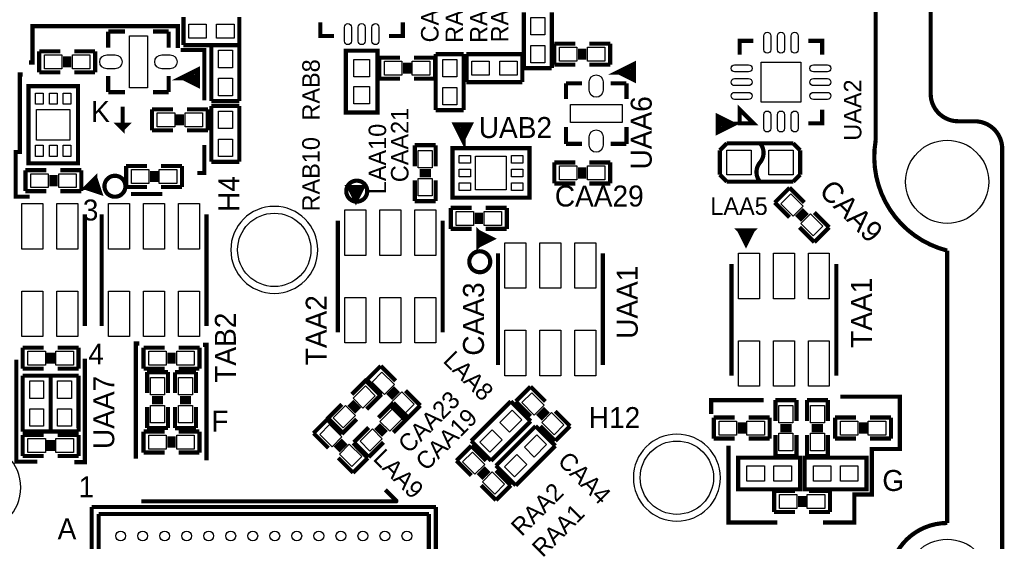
# Model space of a CAD drawing. Extents: x -70 to 514, y -134 to 276.
# Tile 7 of 17: x 33 to 69, y 45 to 64. Entities that reach past the tile are written whole.
import ezdxf
from ezdxf.enums import TextEntityAlignment as Align

# ---------------------------------------------------------------- set-up
doc = ezdxf.new("R2010")
doc.units = 0
for name, color, linetype in [('BOARD_GEOMETRY_OUTLINE', 3, 'CONTINUOUS'), ('BOARD_GEOMETRY_SILKSCREEN_TOP', 1, 'CONTINUOUS'), ('PACKAGE_GEOMETRY_SILKSCREEN_TOP', 4, 'CONTINUOUS'), ('PIN_TOP', 5, 'CONTINUOUS'), ('REF_DES_SILKSCREEN_TOP', 6, 'CONTINUOUS')]:
    doc.layers.add(name, color=color, linetype=linetype)

msp = doc.modelspace()

# ---------------------------------------------------------------- linework, layer by layer
at = {"layer": 'BOARD_GEOMETRY_OUTLINE'}
for points in [[(65.299844, 71.098664), (65.39992, 71.098664, -0.414214), (66.399918, 70.098666), (66.399918, 61.298836)], [(66.399918, 61.298836, 0.414242), (67.399916, 60.298838)], [(67.399916, 60.298838), (67.999864, 60.298838, -0.414214), (68.999862, 59.29884), (68.999862, 6.098794)]]:
    msp.add_lwpolyline(points, format="xyb", dxfattribs=at)
at = {"layer": 'BOARD_GEOMETRY_SILKSCREEN_TOP', "const_width": 0.1524}
for points in [[(39.0398, 62.9666), (39.0398, 63.754), (33.7566, 63.754), (33.7566, 62.4332), (33.6296, 62.4332)], [(40.005, 61.0616), (40.005, 62.8904), (39.2176, 62.8904), (39.2176, 62.9666)], [(33.401, 62.0014), (33.2994, 62.0014), (33.2994, 59.182), (33.147, 59.182), (33.147, 57.5564), (33.655, 57.5564)], [(37.0332, 60.833), (37.0332, 60.0202), (36.8808, 60.1726), (37.1856, 60.1726), (37.0332, 60.0202)], [(39.751, 58.42), (40.005, 58.42), (40.005, 59.436)], [(37.338, 57.658), (38.481, 57.658)], [(37.6428, 52.2224), (37.5158, 52.2224), (37.5158, 48.0314)], [(40.0812, 47.9806), (40.0812, 52.1716), (39.9542, 52.1716)], [(33.1724, 51.6382), (33.1724, 47.9298), (33.9344, 47.9298)], [(35.275266, 47.909734), (35.656266, 47.909734), (35.656266, 51.668934)], [(60.325, 50.165), (58.42, 50.165), (58.42, 49.657)], [(62.484, 45.72), (63.627, 45.72), (63.627, 46.736), (64.262, 46.736), (64.262, 48.387), (65.278, 48.387), (65.278, 50.292), (63.119, 50.292)], [(59.055, 48.514), (59.055, 45.72), (60.833, 45.72)]]:
    msp.add_lwpolyline(points, dxfattribs=at)
at = {"layer": 'PACKAGE_GEOMETRY_SILKSCREEN_TOP', "const_width": 0.1524}
for points in [[(64.400176, 59.598814), (64.400176, 71.698866, 0.325452), (65.370964, 71.098918)], [(65.370964, 71.098918), (65.400174, 71.098918, -0.414214), (66.400172, 70.09892), (66.400172, 61.298836, 0.414214), (67.40017, 60.298838)], [(67.40017, 60.298838), (68.000118, 60.298838, -0.414214), (69.000116, 59.29884), (69.000116, 25.598882)], [(60.198, 58.801254), (60.198, 58.801, 0.366409), (60.198, 59.499754)], [(67.00012, 45.698918), (67.00012, 55.598822, -0.390869), (64.400176, 59.598814)], [(60.198, 58.102246, -0.366535), (60.198, 58.801254)], [(37.1348, 57.9374, 1), (36.3728, 57.9374, 1), (37.1348, 57.9374)], [(45.9232, 57.7596, 1), (45.1612, 57.7596, 1), (45.9232, 57.7596)], [(50.3936, 55.1942, 1), (49.6316, 55.1942, 1), (50.3936, 55.1942)], [(67.00012, 32.598868), (67.00012, 41.498774, -1.000847), (67.00012, 45.698918)]]:
    msp.add_lwpolyline(points, format="xyb", dxfattribs=at)
at = {"layer": 'PACKAGE_GEOMETRY_SILKSCREEN_TOP'}
for points, const_width in [([(39.243, 64.0842), (39.243, 63.0682)], 0.1524), ([(41.275, 63.0682), (41.275, 64.0842)], 0.1524), ([(51.6128, 64.262), (51.6128, 62.23)], 0.1524), ([(52.6288, 62.23), (52.6288, 64.262)], 0.1524), ([(44.219876, 63.897002), (44.219876, 63.396876), (44.720002, 63.396876)], 0.1524), ([(46.719998, 63.396876), (47.220124, 63.396876), (47.220124, 63.897002)], 0.1524), ([(36.507928, 63.558674), (37.114734, 63.558674)], 0.1524), ([(36.507928, 63.558674), (36.507928, 62.978284)], 0.1524), ([(38.708076, 63.558674), (38.142926, 63.558674)], 0.1524), ([(38.708076, 63.558674), (38.708076, 62.978284)], 0.1524), ([(39.243, 63.0682), (41.275, 63.0682)], 0.1524), ([(41.275, 63.0682), (40.259, 63.0682)], 0.1524), ([(40.259, 63.0682), (40.259, 61.0362)], 0.1524), ([(41.275, 61.0362), (41.275, 63.0682)], 0.1524), ([(52.721002, 63.119), (53.483002, 63.119)], 0.1524), ([(52.721002, 62.357), (52.721002, 63.119)], 0.1524), ([(53.660802, 62.5348), (53.660802, 62.9412)], 0.1524), ([(53.813202, 62.5348), (53.813202, 62.9412)], 0.1524), ([(53.991002, 63.119), (54.753002, 63.119)], 0.1524), ([(54.753002, 63.119), (54.753002, 62.357)], 0.1524), ([(59.960002, 63.222124), (59.459876, 63.222124), (59.459876, 62.721998)], 0.1524), ([(62.460124, 62.721998), (62.460124, 63.222124), (61.959998, 63.222124)], 0.1524), ([(34.002726, 62.8396), (34.764726, 62.8396)], 0.1524), ([(34.002726, 62.0776), (34.002726, 62.8396)], 0.1524), ([(34.942526, 62.6618), (34.942526, 62.2554)], 0.1524), ([(35.094926, 62.6618), (35.094926, 62.2554)], 0.1524), ([(35.272726, 62.8396), (36.034726, 62.8396)], 0.1524), ([(36.034726, 62.8396), (36.034726, 62.0776)], 0.1524), ([(45.144944, 60.615068), (45.144944, 62.865), (46.295056, 62.865), (46.295056, 60.615068), (45.144944, 60.615068)], 0.1524), ([(46.355, 62.611), (47.117, 62.611)], 0.1524), ([(46.355, 61.849), (46.355, 62.611)], 0.1524), ([(47.625, 62.611), (48.387, 62.611)], 0.1524), ([(48.387, 62.611), (48.387, 61.849)], 0.1524), ([(48.4124, 62.738), (48.4124, 60.706)], 0.1524), ([(49.4284, 62.738), (48.4124, 62.738)], 0.1524), ([(49.4284, 60.706), (49.4284, 62.738)], 0.1524), ([(51.562, 62.738), (49.53, 62.738)], 0.1524), ([(49.53, 62.738), (49.53, 61.722)], 0.1524), ([(51.562, 61.722), (51.562, 62.738)], 0.1524), ([(39.242746, 61.889894), (39.742618, 61.639958), (39.742618, 62.139576), (39.242746, 61.889894), (39.64305, 61.889894)], 0.199898), ([(47.2948, 62.0268), (47.2948, 62.4332)], 0.1524), ([(47.4472, 62.0268), (47.4472, 62.4332)], 0.1524), ([(51.6128, 62.23), (52.6288, 62.23)], 0.1524), ([(53.483002, 62.357), (52.721002, 62.357)], 0.1524), ([(54.753002, 62.357), (53.991002, 62.357)], 0.1524), ([(55.09006, 62.086998), (55.589932, 61.837062), (55.589932, 62.336934), (55.09006, 62.086998), (55.49011, 62.086998)], 0.199898), ([(34.764726, 62.0776), (34.002726, 62.0776)], 0.1524), ([(36.034726, 62.0776), (35.272726, 62.0776)], 0.1524), ([(36.507928, 61.358526), (36.507928, 61.938916)], 0.1524), ([(38.708076, 61.358526), (38.708076, 61.938916)], 0.1524), ([(47.117, 61.849), (46.355, 61.849)], 0.1524), ([(48.387, 61.849), (47.625, 61.849)], 0.1524), ([(35.410648, 58.772552), (35.410648, 61.572648), (33.610804, 61.572648), (33.610804, 58.772552), (35.410648, 58.772552)], 0.1524), ([(49.53, 61.722), (51.562, 61.722)], 0.1524), ([(53.144928, 61.679074), (53.144928, 61.113924)], 0.1524), ([(53.144928, 61.679074), (53.725318, 61.679074)], 0.1524), ([(55.345076, 61.679074), (54.764686, 61.679074)], 0.1524), ([(55.345076, 61.679074), (55.345076, 61.113924)], 0.1524), ([(36.507928, 61.358526), (37.114734, 61.358526)], 0.1524), ([(38.708076, 61.358526), (38.142926, 61.358526)], 0.1524), ([(40.259, 61.0362), (41.275, 61.0362)], 0.1524), ([(41.275, 60.8584), (40.259, 60.8584)], 0.1524), ([(40.259, 60.8584), (40.259, 58.8264)], 0.1524), ([(41.275, 58.8264), (41.275, 60.8584)], 0.1524), ([(59.459876, 60.221876), (59.459876, 60.722002), (59.960002, 60.221876), (59.459876, 60.221876)], 0.1524), ([(38.1, 59.9694), (38.1, 60.7314)], 0.1524), ([(38.1, 60.7314), (38.862, 60.7314)], 0.1524), ([(39.0398, 60.5536), (39.0398, 60.1472)], 0.1524), ([(39.1922, 60.5536), (39.1922, 60.1472)], 0.1524), ([(39.37, 60.7314), (40.132, 60.7314)], 0.1524), ([(40.132, 60.7314), (40.132, 59.9694)], 0.1524), ([(48.4124, 60.706), (49.4284, 60.706)], 0.1524), ([(59.19089, 60.190126), (58.691018, 60.440062), (58.691018, 59.939936), (59.19089, 60.190126), (58.791094, 60.190126)], 0.199898), ([(61.959998, 60.221876), (62.460124, 60.221876), (62.460124, 60.722002)], 0.1524), ([(49.395126, 59.66206), (49.645062, 60.161932), (49.144936, 60.161932), (49.395126, 59.66206), (49.395126, 60.06211)], 0.199898), ([(53.144928, 59.478926), (53.144928, 60.085732)], 0.1524), ([(55.345076, 59.478926), (55.345076, 60.085732)], 0.1524), ([(38.862, 59.9694), (38.1, 59.9694)], 0.1524), ([(40.132, 59.9694), (39.37, 59.9694)], 0.1524), ([(47.6504, 58.666126), (47.6504, 59.428126)], 0.1524), ([(47.6504, 59.428126), (48.4124, 59.428126)], 0.1524), ([(48.4124, 59.428126), (48.4124, 58.666126)], 0.1524), ([(53.144928, 59.478926), (53.725318, 59.478926)], 0.1524), ([(55.345076, 59.478926), (54.764686, 59.478926)], 0.1524), ([(58.9915, 59.4995), (58.737754, 59.2455)], 0.1524), ([(61.4045, 59.4995), (58.9915, 59.4995)], 0.1524), ([(61.658246, 59.2455), (61.4045, 59.4995)], 0.1524), ([(49.018952, 57.520078), (51.819048, 57.520078), (51.819048, 59.319922), (49.018952, 59.319922), (49.018952, 57.520078)], 0.1524), ([(58.737754, 59.2455), (58.737754, 58.3565)], 0.1524), ([(61.658246, 58.3565), (61.658246, 59.2455)], 0.1524), ([(37.1602, 57.912), (37.1602, 58.674)], 0.1524), ([(37.1602, 58.674), (37.9222, 58.674)], 0.1524), ([(38.4302, 58.674), (39.1922, 58.674)], 0.1524), ([(39.1922, 58.674), (39.1922, 57.912)], 0.1524), ([(40.259, 58.8264), (41.275, 58.8264)], 0.1524), ([(52.721002, 58.801), (53.483002, 58.801)], 0.1524), ([(52.721002, 58.039), (52.721002, 58.801)], 0.1524), ([(53.660802, 58.6232), (53.660802, 58.2168)], 0.1524), ([(53.813202, 58.6232), (53.813202, 58.2168)], 0.1524), ([(53.991002, 58.801), (54.753002, 58.801)], 0.1524), ([(54.753002, 58.801), (54.753002, 58.039)], 0.1524), ([(33.5026, 57.7596), (33.5026, 58.5216)], 0.1524), ([(33.5026, 58.5216), (34.2646, 58.5216)], 0.1524), ([(34.4424, 57.9374), (34.4424, 58.3438)], 0.1524), ([(34.5948, 57.9374), (34.5948, 58.3438)], 0.1524), ([(34.7726, 58.5216), (35.5346, 58.5216)], 0.1524), ([(35.5346, 58.5216), (35.5346, 57.7596)], 0.1524), ([(35.686238, 57.88152), (36.04006, 58.235088), (36.21659, 57.70499), (35.686238, 57.88152), (35.863276, 58.058558), (36.04006, 57.881774), (36.04006, 58.235088), (35.686238, 57.88152), (36.04006, 57.881774), (36.21659, 57.70499)], 0.1524), ([(38.1, 58.0898), (38.1, 58.4962)], 0.1524), ([(38.2524, 58.0898), (38.2524, 58.4962)], 0.1524), ([(47.8282, 58.488326), (48.2346, 58.488326)], 0.1524), ([(47.8282, 58.335926), (48.2346, 58.335926)], 0.1524), ([(58.737754, 58.3565), (58.9915, 58.1025)], 0.1524), ([(61.4045, 58.1025), (61.658246, 58.3565)], 0.1524), ([(37.9222, 57.912), (37.1602, 57.912)], 0.1524), ([(39.1922, 57.912), (38.4302, 57.912)], 0.1524), ([(45.261276, 57.91073), (45.761402, 57.91073), (45.511466, 57.410858), (45.261276, 57.91073), (45.511466, 57.91073), (45.511466, 57.660794), (45.761402, 57.91073), (45.261276, 57.91073), (45.511466, 57.660794), (45.511466, 57.410858)], 0.1524), ([(47.6504, 57.396126), (47.6504, 58.158126)], 0.1524), ([(48.4124, 58.158126), (48.4124, 57.396126)], 0.1524), ([(53.483002, 58.039), (52.721002, 58.039)], 0.1524), ([(54.753002, 58.039), (53.991002, 58.039)], 0.1524), ([(58.9915, 58.1025), (61.4045, 58.1025)], 0.1524), ([(34.2646, 57.7596), (33.5026, 57.7596)], 0.1524), ([(35.5346, 57.7596), (34.7726, 57.7596)], 0.1524), ([(60.734194, 57.345072), (61.272928, 57.883806)], 0.1524), ([(61.272928, 57.883806), (61.811916, 57.345072)], 0.1524), ([(48.4124, 57.396126), (47.6504, 57.396126)], 0.1524), ([(61.272928, 56.806084), (60.734194, 57.345072)], 0.1524), ([(35.6616, 56.919622), (35.6616, 52.859432)], 0.1524), ([(36.2712, 52.859432), (36.2712, 56.919622)], 0.1524), ([(40.0812, 56.919622), (40.0812, 52.859432)], 0.1524), ([(48.96104, 56.388), (48.96104, 57.15)], 0.1524), ([(48.96104, 57.15), (49.72304, 57.15)], 0.1524), ([(49.90084, 56.5658), (49.90084, 56.9722)], 0.1524), ([(50.05324, 56.5658), (50.05324, 56.9722)], 0.1524), ([(50.23104, 57.15), (50.99304, 57.15)], 0.1524), ([(50.99304, 57.15), (50.99304, 56.388)], 0.1524), ([(61.524388, 56.806084), (61.811916, 57.093612)], 0.1524), ([(61.632084, 56.698388), (61.919612, 56.985916)], 0.1524), ([(62.171072, 56.985916), (62.709806, 56.446928)], 0.1524), ([(44.8564, 52.630832), (44.8564, 56.691022)], 0.1524), ([(48.6664, 56.691022), (48.6664, 52.630832)], 0.1524), ([(49.72304, 56.388), (48.96104, 56.388)], 0.1524), ([(49.96307, 55.776876), (49.96307, 56.277002), (50.462942, 56.027066), (49.96307, 55.776876), (49.96307, 56.027066), (50.213006, 56.027066), (49.96307, 56.277002), (49.96307, 55.776876), (50.213006, 56.027066), (50.462942, 56.027066)], 0.1524), ([(50.99304, 56.388), (50.23104, 56.388)], 0.1524), ([(59.438032, 56.33593), (59.938412, 56.33593), (59.688222, 55.836058), (59.438032, 56.33593), (59.688222, 56.33593), (59.688222, 56.085994), (59.938412, 56.33593), (59.438032, 56.33593), (59.688222, 56.085994), (59.688222, 55.836058)], 0.1524), ([(62.171072, 55.908194), (61.632084, 56.446928)], 0.1524), ([(62.709806, 56.446928), (62.171072, 55.908194)], 0.1524), ([(50.673, 51.437032), (50.673, 55.497222)], 0.1524), ([(54.483, 55.497222), (54.483, 51.437032)], 0.1524), ([(59.160156, 51.056032), (59.160156, 55.116222)], 0.1524), ([(62.970156, 55.116222), (62.970156, 51.056032)], 0.1524), ([(33.400746, 52.07), (34.163, 52.07)], 0.1524), ([(33.401, 51.308), (33.400746, 52.07)], 0.1524), ([(34.340546, 51.4858), (34.3408, 51.8922)], 0.1524), ([(34.4932, 51.486054), (34.4932, 51.8922)], 0.1524), ([(34.671, 52.07), (35.432746, 52.07)], 0.1524), ([(35.432746, 52.07), (35.433, 51.308)], 0.1524), ([(37.794946, 51.308), (37.7952, 52.07)], 0.1524), ([(37.7952, 52.07), (38.556946, 52.07)], 0.1524), ([(38.734746, 51.8922), (38.734746, 51.4858)], 0.1524), ([(38.887146, 51.8922), (38.8874, 51.4858)], 0.1524), ([(39.064946, 52.07), (39.8272, 52.07)], 0.1524), ([(39.8272, 52.07), (39.826946, 51.308)], 0.1524), ([(34.162746, 51.308), (33.401, 51.308)], 0.1524), ([(35.433, 51.308), (34.671, 51.308254)], 0.1524), ([(38.556946, 51.308), (37.794946, 51.308)], 0.1524), ([(37.9222, 51.181), (38.6842, 51.181254)], 0.1524), ([(37.9222, 50.419254), (37.9222, 51.181)], 0.1524), ([(38.6842, 51.181254), (38.6842, 50.419)], 0.1524), ([(38.9382, 51.180746), (39.7002, 51.181)], 0.1524), ([(38.9382, 50.419), (38.9382, 51.180746)], 0.1524), ([(39.826946, 51.308), (39.0652, 51.308)], 0.1524), ([(39.7002, 51.181), (39.7002, 50.418746)], 0.1524), ([(45.875194, 50.868072), (46.413928, 51.406806)], 0.1524), ([(46.413928, 51.406806), (46.952916, 50.868072)], 0.1524), ([(33.401, 51.053746), (33.401, 49.022)], 0.1524), ([(34.417, 51.053746), (33.401, 51.053746)], 0.1524), ([(35.432746, 51.054), (34.417, 51.054)], 0.1524), ([(34.417, 51.054), (34.417, 49.022)], 0.1524), ([(34.417, 49.022), (34.417, 51.053746)], 0.1524), ([(35.433, 49.022254), (35.432746, 51.054)], 0.1524), ([(45.362368, 50.371248), (45.901102, 50.909982)], 0.1524), ([(46.413928, 50.329084), (45.875194, 50.868072)], 0.1524), ([(45.901102, 50.909982), (46.439836, 50.371248)], 0.1524), ([(46.952916, 50.616612), (46.665388, 50.329084)], 0.1524), ([(47.060612, 50.508662), (46.773338, 50.221388)], 0.1524), ([(47.312072, 50.508662), (47.850806, 49.969928)], 0.1524), ([(51.3207, 50.117756), (51.859688, 50.65649)], 0.1524), ([(51.859688, 50.65649), (52.398422, 50.117756)], 0.1524), ([(38.1, 50.241454), (38.5064, 50.2412)], 0.1524), ([(38.1, 50.089054), (38.5064, 50.0888)], 0.1524), ([(39.116, 50.2412), (39.5224, 50.240946)], 0.1524), ([(39.116, 50.088546), (39.5224, 50.088546)], 0.1524), ([(45.362368, 50.119788), (45.649642, 49.832514)], 0.1524), ([(46.439836, 50.371248), (45.901102, 49.832514)], 0.1524), ([(46.334426, 49.525936), (46.873414, 50.06467)], 0.1524), ([(46.873414, 50.06467), (47.412148, 49.525936)], 0.1524), ([(51.141122, 50.117756), (49.704244, 48.680878)], 0.1524), ([(51.859688, 49.39919), (51.141122, 50.117756)], 0.1524), ([(51.859688, 49.578768), (51.3207, 50.117756)], 0.1524), ([(60.760356, 49.403), (60.760356, 50.165)], 0.1524), ([(60.760356, 50.165), (61.522356, 50.165)], 0.1524), ([(61.522356, 50.165), (61.522356, 49.403)], 0.1524), ([(61.903356, 49.403), (61.903356, 50.165)], 0.1524), ([(61.903356, 50.165), (62.665356, 50.165)], 0.1524), ([(62.665356, 50.165), (62.665356, 49.403)], 0.1524), ([(37.9222, 49.149), (37.9222, 49.911254)], 0.1524), ([(38.6842, 49.911), (38.6842, 49.149254)], 0.1524), ([(38.9382, 49.149), (38.9382, 49.910746)], 0.1524), ([(39.7002, 49.910746), (39.7002, 49.149)], 0.1524), ([(44.464224, 49.473358), (45.003212, 50.012092)], 0.1524), ([(45.254672, 50.012092), (45.541946, 49.724818)], 0.1524), ([(47.312072, 49.431194), (46.773338, 49.969928)], 0.1524), ([(47.850806, 49.969928), (47.312072, 49.431194)], 0.1524), ([(52.111148, 49.578768), (52.398422, 49.866296)], 0.1524), ([(52.218844, 49.471072), (52.506118, 49.758346)], 0.1524), ([(52.757578, 49.758346), (53.296312, 49.219612)], 0.1524), ([(43.970194, 48.963072), (44.509182, 49.501806)], 0.1524), ([(45.003212, 48.93437), (44.464224, 49.473358)], 0.1524), ([(44.509182, 49.501806), (45.047916, 48.963072)], 0.1524), ([(45.541946, 49.473358), (45.003212, 48.93437)], 0.1524), ([(47.412148, 49.525936), (46.873414, 48.986948)], 0.1524), ([(50.42281, 47.962312), (51.859688, 49.39919)], 0.1524), ([(58.51779, 49.53), (59.27979, 49.53)], 0.1524), ([(58.51779, 48.768), (58.51779, 49.53)], 0.1524), ([(59.45759, 49.3522), (59.45759, 48.9458)], 0.1524), ([(59.60999, 49.3522), (59.60999, 48.9458)], 0.1524), ([(59.78779, 49.53), (60.54979, 49.53)], 0.1524), ([(60.54979, 49.53), (60.54979, 48.768)], 0.1524), ([(62.926722, 49.53), (63.688722, 49.53)], 0.1524), ([(62.926722, 48.768), (62.926722, 49.53)], 0.1524), ([(63.866522, 48.9458), (63.866522, 49.3522)], 0.1524), ([(64.018922, 48.9458), (64.018922, 49.3522)], 0.1524), ([(64.196722, 49.53), (64.958722, 49.53)], 0.1524), ([(64.958722, 49.53), (64.958722, 48.768)], 0.1524), ([(33.401, 49.022), (34.417, 49.022)], 0.1524), ([(34.417, 49.022), (35.433, 49.022254)], 0.1524), ([(37.7952, 48.26), (37.7952, 49.022)], 0.1524), ([(37.7952, 49.022), (38.556946, 49.022)], 0.1524), ([(38.6842, 49.149254), (37.9222, 49.149)], 0.1524), ([(39.7002, 49.149), (38.9382, 49.149)], 0.1524), ([(39.064946, 49.022), (39.826946, 49.022)], 0.1524), ([(39.826946, 49.022), (39.826946, 48.26)], 0.1524), ([(44.509182, 48.424084), (43.970194, 48.963072)], 0.1524), ([(45.436536, 48.627792), (45.97527, 49.166526)], 0.1524), ([(46.22673, 49.166526), (46.514004, 48.879252)], 0.1524), ([(46.334426, 49.274476), (46.621954, 48.986948)], 0.1524), ([(52.039266, 49.219612), (50.602388, 47.782734)], 0.1524), ([(52.757578, 48.5013), (52.039266, 49.219612)], 0.1524), ([(52.757578, 48.680878), (52.218844, 49.219612)], 0.1524), ([(53.296312, 49.219612), (52.757578, 48.680878)], 0.1524), ([(61.344556, 49.2252), (60.938156, 49.2252)], 0.1524), ([(61.344556, 49.0728), (60.938156, 49.0728)], 0.1524), ([(62.487556, 49.2252), (62.081156, 49.2252)], 0.1524), ([(62.487556, 49.0728), (62.081156, 49.0728)], 0.1524), ([(33.401, 48.895), (34.162746, 48.895)], 0.1524), ([(33.401, 48.133), (33.401, 48.895)], 0.1524), ([(34.3408, 48.3108), (34.340546, 48.7172)], 0.1524), ([(34.4932, 48.3108), (34.493454, 48.7172)], 0.1524), ([(34.671254, 48.895), (35.433, 48.895)], 0.1524), ([(35.433, 48.895), (35.433, 48.133)], 0.1524), ([(38.734746, 48.8442), (38.734746, 48.4378)], 0.1524), ([(38.8874, 48.8442), (38.887146, 48.4378)], 0.1524), ([(45.047916, 48.711612), (44.760642, 48.424084)], 0.1524), ([(45.155612, 48.603916), (44.868338, 48.316388)], 0.1524), ([(45.407072, 48.603916), (45.945806, 48.064928)], 0.1524), ([(45.97527, 48.089058), (45.436536, 48.627792)], 0.1524), ([(46.514004, 48.627792), (45.97527, 48.089058)], 0.1524), ([(49.704244, 48.680878), (50.42281, 47.962312)], 0.1524), ([(59.27979, 48.768), (58.51779, 48.768)], 0.1524), ([(60.54979, 48.768), (59.78779, 48.768)], 0.1524), ([(60.760356, 48.133), (60.760356, 48.895)], 0.1524), ([(61.522356, 48.895), (61.522356, 48.133)], 0.1524), ([(61.903356, 48.133), (61.903356, 48.895)], 0.1524), ([(62.665356, 48.895), (62.665356, 48.133)], 0.1524), ([(63.688722, 48.768), (62.926722, 48.768)], 0.1524), ([(64.958722, 48.768), (64.196722, 48.768)], 0.1524), ([(38.556946, 48.26), (37.7952, 48.26)], 0.1524), ([(39.826946, 48.26), (39.064946, 48.26)], 0.1524), ([(49.16551, 47.962312), (49.704244, 48.5013)], 0.1524), ([(49.704244, 48.5013), (50.243232, 47.962312)], 0.1524), ([(51.3207, 47.064422), (52.757578, 48.5013)], 0.1524), ([(34.163, 48.133), (33.401, 48.133)], 0.1524), ([(35.433, 48.133), (34.671, 48.133)], 0.1524), ([(45.407072, 47.526194), (44.868338, 48.064928)], 0.1524), ([(45.945806, 48.064928), (45.407072, 47.526194)], 0.1524), ([(49.704244, 47.423578), (49.16551, 47.962312)], 0.1524), ([(61.656722, 46.922944), (59.40679, 46.922944), (59.40679, 48.073056), (61.656722, 48.073056), (61.656722, 46.922944)], 0.1524), ([(61.522356, 48.133), (60.760356, 48.133)], 0.1524), ([(61.81979, 48.073056), (64.069722, 48.073056), (64.069722, 46.922944), (61.81979, 46.922944), (61.81979, 48.073056)], 0.1524), ([(62.665356, 48.133), (61.903356, 48.133)], 0.1524), ([(49.955704, 47.423578), (50.243232, 47.710852)], 0.1524), ([(50.063654, 47.315882), (50.350928, 47.603156)], 0.1524), ([(50.602388, 47.782734), (51.3207, 47.064422)], 0.1524), ([(50.602388, 47.603156), (51.141122, 47.064422)], 0.1524), ([(37.70884, 46.484032), (46.96968, 46.484032), (46.98238, 46.496732), (46.98238, 46.506892), (46.5836, 46.905672)], 0.1524), ([(50.602388, 46.525688), (50.063654, 47.064422)], 0.1524), ([(51.141122, 47.064422), (50.602388, 46.525688)], 0.1524), ([(60.709556, 46.101), (60.709556, 46.863)], 0.1524), ([(60.709556, 46.863), (61.471556, 46.863)], 0.1524), ([(61.979556, 46.863), (62.741556, 46.863)], 0.1524), ([(62.741556, 46.863), (62.741556, 46.101)], 0.1524), ([(61.649356, 46.6852), (61.649356, 46.2788)], 0.1524), ([(61.801756, 46.6852), (61.801756, 46.2788)], 0.1524), ([(35.910012, 33.772856), (35.910012, 46.280832)], 0.1524), ([(35.910012, 46.280832), (48.417988, 46.280832)], 0.1524), ([(48.417988, 46.280832), (48.417988, 33.772856)], 0.1524), ([(61.471556, 46.101), (60.709556, 46.101)], 0.1524), ([(62.741556, 46.101), (61.979556, 46.101)], 0.1524), ([(36.164012, 34.026856), (36.164012, 46.026832)], 0.1524), ([(36.164012, 46.026832), (48.163988, 46.026832)], 0.1524), ([(48.163988, 46.026832), (48.163988, 34.026856)], 0.1524)]:
    msp.add_lwpolyline(points, dxfattribs=dict(at, const_width=const_width))
for points in [[(44.12615, 55.626, 1), (40.96385, 55.626, 1), (44.12615, 55.626)], [(58.75655, 47.3456, 1), (55.59425, 47.3456, 1), (58.75655, 47.3456)], [(33.33115, 46.99, 1), (30.16885, 46.99, 1), (33.33115, 46.99)]]:
    msp.add_lwpolyline(points, format="xyb", dxfattribs=at)
at = {"layer": 'PIN_TOP'}
for points in [[(51.8668, 64.0715), (52.3748, 64.0715), (52.3748, 63.4365), (51.8668, 63.4365)], [(40.0685, 63.8302), (40.0685, 63.3222), (39.4335, 63.3222), (39.4335, 63.8302)], [(41.0845, 63.8302), (41.0845, 63.3222), (40.4495, 63.3222), (40.4495, 63.8302)], [(37.277802, 61.5188), (37.277802, 63.3984), (37.938202, 63.3984), (37.938202, 61.5188)], [(51.8668, 63.0555), (52.3748, 63.0555), (52.3748, 62.4205), (51.8668, 62.4205)], [(53.546502, 62.992), (53.546502, 62.484), (52.911502, 62.484), (52.911502, 62.992)], [(54.562502, 62.992), (54.562502, 62.484), (53.927502, 62.484), (53.927502, 62.992)], [(34.193226, 62.2046), (34.193226, 62.7126), (34.828226, 62.7126), (34.828226, 62.2046)], [(35.209226, 62.2046), (35.209226, 62.7126), (35.844226, 62.7126), (35.844226, 62.2046)], [(40.513, 62.8777), (41.021, 62.8777), (41.021, 62.2427), (40.513, 62.2427)], [(45.9994, 61.9125), (45.4406, 61.9125), (45.4406, 62.5475), (45.9994, 62.5475)], [(47.1805, 62.484), (47.1805, 61.976), (46.5455, 61.976), (46.5455, 62.484)], [(48.1965, 62.484), (48.1965, 61.976), (47.5615, 61.976), (47.5615, 62.484)], [(48.6664, 62.5475), (49.1744, 62.5475), (49.1744, 61.9125), (48.6664, 61.9125)], [(49.7205, 61.976), (49.7205, 62.484), (50.3555, 62.484), (50.3555, 61.976)], [(50.7365, 61.976), (50.7365, 62.484), (51.3715, 62.484), (51.3715, 61.976)], [(60.2361, 60.9981), (60.2361, 62.4459), (61.6839, 62.4459), (61.6839, 60.9981)], [(40.513, 61.8617), (41.021, 61.8617), (41.021, 61.2267), (40.513, 61.2267)], [(45.9994, 60.932568), (45.4406, 60.932568), (45.4406, 61.567568), (45.9994, 61.567568)], [(34.1503, 60.91936), (33.8709, 60.91936), (33.8709, 61.32576), (34.1503, 61.32576)], [(34.650426, 60.91936), (34.371026, 60.91936), (34.371026, 61.32576), (34.650426, 61.32576)], [(35.150552, 60.91936), (34.871152, 60.91936), (34.871152, 61.32576), (35.150552, 61.32576)], [(48.6664, 61.5315), (49.1744, 61.5315), (49.1744, 60.8965), (48.6664, 60.8965)], [(55.184802, 60.2488), (53.305202, 60.2488), (53.305202, 60.9092), (55.184802, 60.9092)], [(35.120326, 59.6138), (33.901126, 59.6138), (33.901126, 60.7314), (35.120326, 60.7314)], [(38.2905, 60.0964), (38.2905, 60.6044), (38.9255, 60.6044), (38.9255, 60.0964)], [(39.3065, 60.0964), (39.3065, 60.6044), (39.9415, 60.6044), (39.9415, 60.0964)], [(40.513, 60.6679), (41.021, 60.6679), (41.021, 60.0329), (40.513, 60.0329)], [(34.1503, 59.01944), (33.8709, 59.01944), (33.8709, 59.42584), (34.1503, 59.42584)], [(34.650426, 59.01944), (34.371026, 59.01944), (34.371026, 59.42584), (34.650426, 59.42584)], [(35.150552, 59.01944), (34.871152, 59.01944), (34.871152, 59.42584), (35.150552, 59.42584)], [(40.513, 59.6519), (41.021, 59.6519), (41.021, 59.0169), (40.513, 59.0169)], [(48.2854, 58.602626), (47.7774, 58.602626), (47.7774, 59.237626), (48.2854, 59.237626)], [(49.26584, 58.780426), (49.26584, 59.059826), (49.67224, 59.059826), (49.67224, 58.780426)], [(51.16576, 58.780426), (51.16576, 59.059826), (51.57216, 59.059826), (51.57216, 58.780426)], [(58.9915, 58.3565), (58.9915, 59.2455), (59.8805, 59.2455), (59.8805, 58.3565)], [(60.5155, 58.3565), (60.5155, 59.2455), (61.4045, 59.2455), (61.4045, 58.3565)], [(49.8602, 57.8104), (49.8602, 59.0296), (50.9778, 59.0296), (50.9778, 57.8104)], [(34.3281, 58.3946), (34.3281, 57.8866), (33.6931, 57.8866), (33.6931, 58.3946)], [(35.3441, 58.3946), (35.3441, 57.8866), (34.7091, 57.8866), (34.7091, 58.3946)], [(37.9857, 58.547), (37.9857, 58.039), (37.3507, 58.039), (37.3507, 58.547)], [(39.0017, 58.547), (39.0017, 58.039), (38.3667, 58.039), (38.3667, 58.547)], [(49.26584, 58.2803), (49.26584, 58.5597), (49.67224, 58.5597), (49.67224, 58.2803)], [(51.16576, 58.2803), (51.16576, 58.5597), (51.57216, 58.5597), (51.57216, 58.2803)], [(52.911502, 58.166), (52.911502, 58.674), (53.546502, 58.674), (53.546502, 58.166)], [(53.927502, 58.166), (53.927502, 58.674), (54.562502, 58.674), (54.562502, 58.166)], [(48.2854, 57.586626), (47.7774, 57.586626), (47.7774, 58.221626), (48.2854, 58.221626)], [(49.26584, 57.780174), (49.26584, 58.059574), (49.67224, 58.059574), (49.67224, 57.780174)], [(51.16576, 57.780174), (51.16576, 58.059574), (51.57216, 58.059574), (51.57216, 57.780174)], [(61.766956, 57.210255), (61.407745, 56.851044), (60.958732, 57.300057), (61.317943, 57.659268)], [(33.3756, 55.65394), (33.3756, 57.30494), (34.1376, 57.30494), (34.1376, 55.65394)], [(34.6456, 55.65394), (34.6456, 57.30494), (35.4076, 57.30494), (35.4076, 55.65394)], [(36.5252, 55.65394), (36.5252, 57.30494), (37.2872, 57.30494), (37.2872, 55.65394)], [(37.7952, 55.65394), (37.7952, 57.30494), (38.5572, 57.30494), (38.5572, 55.65394)], [(39.0652, 55.65394), (39.0652, 57.30494), (39.8272, 57.30494), (39.8272, 55.65394)], [(45.1104, 55.42534), (45.1104, 57.07634), (45.8724, 57.07634), (45.8724, 55.42534)], [(46.3804, 55.42534), (46.3804, 57.07634), (47.1424, 57.07634), (47.1424, 55.42534)], [(47.6504, 55.42534), (47.6504, 57.07634), (48.4124, 57.07634), (48.4124, 55.42534)], [(49.78654, 57.023), (49.78654, 56.515), (49.15154, 56.515), (49.15154, 57.023)], [(50.80254, 57.023), (50.80254, 56.515), (50.16754, 56.515), (50.16754, 57.023)], [(62.485268, 56.491943), (62.126057, 56.132732), (61.677044, 56.581745), (62.036255, 56.940956)], [(50.927, 54.23154), (50.927, 55.88254), (51.689, 55.88254), (51.689, 54.23154)], [(52.197, 54.23154), (52.197, 55.88254), (52.959, 55.88254), (52.959, 54.23154)], [(53.467, 54.23154), (53.467, 55.88254), (54.229, 55.88254), (54.229, 54.23154)], [(59.414156, 53.85054), (59.414156, 55.50154), (60.176156, 55.50154), (60.176156, 53.85054)], [(60.684156, 53.85054), (60.684156, 55.50154), (61.446156, 55.50154), (61.446156, 53.85054)], [(61.954156, 53.85054), (61.954156, 55.50154), (62.716156, 55.50154), (62.716156, 53.85054)], [(33.3756, 52.474114), (33.3756, 54.125114), (34.1376, 54.125114), (34.1376, 52.474114)], [(34.6456, 52.474114), (34.6456, 54.125114), (35.4076, 54.125114), (35.4076, 52.474114)], [(36.5252, 52.474114), (36.5252, 54.125114), (37.2872, 54.125114), (37.2872, 52.474114)], [(37.7952, 52.474114), (37.7952, 54.125114), (38.5572, 54.125114), (38.5572, 52.474114)], [(39.0652, 52.474114), (39.0652, 54.125114), (39.8272, 54.125114), (39.8272, 52.474114)], [(45.1104, 52.245514), (45.1104, 53.896514), (45.8724, 53.896514), (45.8724, 52.245514)], [(46.3804, 52.245514), (46.3804, 53.896514), (47.1424, 53.896514), (47.1424, 52.245514)], [(47.6504, 52.245514), (47.6504, 53.896514), (48.4124, 53.896514), (48.4124, 52.245514)], [(50.927, 51.051714), (50.927, 52.702714), (51.689, 52.702714), (51.689, 51.051714)], [(52.197, 51.051714), (52.197, 52.702714), (52.959, 52.702714), (52.959, 51.051714)], [(53.467, 51.051714), (53.467, 52.702714), (54.229, 52.702714), (54.229, 51.051714)], [(59.414156, 50.670714), (59.414156, 52.321714), (60.176156, 52.321714), (60.176156, 50.670714)], [(60.684156, 50.670714), (60.684156, 52.321714), (61.446156, 52.321714), (61.446156, 50.670714)], [(61.954156, 50.670714), (61.954156, 52.321714), (62.716156, 52.321714), (62.716156, 50.670714)], [(34.2265, 51.943), (34.2265, 51.435), (33.5915, 51.435), (33.5915, 51.943)], [(35.2425, 51.943), (35.2425, 51.435), (34.6075, 51.435), (34.6075, 51.943)], [(37.9857, 51.435), (37.9857, 51.943), (38.6207, 51.943), (38.6207, 51.435)], [(39.0017, 51.435), (39.0017, 51.943), (39.6367, 51.943), (39.6367, 51.435)], [(46.099732, 50.823057), (46.458943, 51.182268), (46.907956, 50.733255), (46.548745, 50.374044)], [(33.655, 50.8635), (34.163, 50.8635), (34.163, 50.2285), (33.655, 50.2285)], [(34.671, 50.8635), (35.179, 50.8635), (35.179, 50.2285), (34.671, 50.2285)], [(38.5572, 50.3555), (38.0492, 50.3555), (38.0492, 50.9905), (38.5572, 50.9905)], [(39.5732, 50.3555), (39.0652, 50.3555), (39.0652, 50.9905), (39.5732, 50.9905)], [(45.766285, 49.87722), (45.407074, 50.236431), (45.856087, 50.685444), (46.215298, 50.326233)], [(46.818044, 50.104745), (47.177255, 50.463956), (47.626268, 50.014943), (47.267057, 49.655732)], [(52.353462, 49.982939), (51.994251, 49.623728), (51.545238, 50.072741), (51.904449, 50.431952)], [(33.655, 49.8475), (34.163, 49.8475), (34.163, 49.2125), (33.655, 49.2125)], [(34.671, 49.8475), (35.179, 49.8475), (35.179, 49.2125), (34.671, 49.2125)], [(38.5572, 49.3395), (38.0492, 49.3395), (38.0492, 49.9745), (38.5572, 49.9745)], [(39.5732, 49.3395), (39.0652, 49.3395), (39.0652, 49.9745), (39.5732, 49.9745)], [(45.047973, 49.158908), (44.688762, 49.518119), (45.137775, 49.967132), (45.496986, 49.607921)], [(46.738597, 49.031908), (46.379386, 49.391119), (46.828399, 49.840132), (47.18761, 49.480921)], [(51.186023, 49.803302), (51.545234, 49.444091), (51.096221, 48.995078), (50.73701, 49.354289)], [(60.887356, 49.9745), (61.395356, 49.9745), (61.395356, 49.3395), (60.887356, 49.3395)], [(62.030356, 49.9745), (62.538356, 49.9745), (62.538356, 49.3395), (62.030356, 49.3395)], [(53.071774, 49.264627), (52.712563, 48.905416), (52.26355, 49.354429), (52.622761, 49.71364)], [(58.70829, 48.895), (58.70829, 49.403), (59.34329, 49.403), (59.34329, 48.895)], [(59.72429, 48.895), (59.72429, 49.403), (60.35929, 49.403), (60.35929, 48.895)], [(63.752222, 49.403), (63.752222, 48.895), (63.117222, 48.895), (63.117222, 49.403)], [(64.768222, 49.403), (64.768222, 48.895), (64.133222, 48.895), (64.133222, 49.403)], [(44.194732, 48.918057), (44.553943, 49.277268), (45.002956, 48.828255), (44.643745, 48.469044)], [(46.020285, 48.313596), (45.661074, 48.672807), (46.110087, 49.12182), (46.469298, 48.762609)], [(50.467711, 49.08499), (50.826922, 48.725779), (50.377909, 48.276766), (50.018698, 48.635977)], [(34.2265, 48.768), (34.2265, 48.26), (33.5915, 48.26), (33.5915, 48.768)], [(35.2425, 48.768), (35.2425, 48.26), (34.6075, 48.26), (34.6075, 48.768)], [(37.9857, 48.387), (37.9857, 48.895), (38.6207, 48.895), (38.6207, 48.387)], [(39.0017, 48.387), (39.0017, 48.895), (39.6367, 48.895), (39.6367, 48.387)], [(52.083913, 48.905412), (52.443124, 48.546201), (51.994111, 48.097188), (51.6349, 48.456399)], [(60.887356, 48.9585), (61.395356, 48.9585), (61.395356, 48.3235), (60.887356, 48.3235)], [(62.030356, 48.9585), (62.538356, 48.9585), (62.538356, 48.3235), (62.030356, 48.3235)], [(44.913044, 48.199745), (45.272255, 48.558956), (45.721268, 48.109943), (45.362057, 47.750732)], [(50.198272, 47.827749), (49.839061, 47.468538), (49.390048, 47.917551), (49.749259, 48.276762)], [(51.365601, 48.1871), (51.724812, 47.827889), (51.275799, 47.378876), (50.916588, 47.738087)], [(60.35929, 47.7774), (60.35929, 47.2186), (59.72429, 47.2186), (59.72429, 47.7774)], [(61.339222, 47.7774), (61.339222, 47.2186), (60.704222, 47.2186), (60.704222, 47.7774)], [(62.13729, 47.2186), (62.13729, 47.7774), (62.77229, 47.7774), (62.77229, 47.2186)], [(63.117222, 47.2186), (63.117222, 47.7774), (63.752222, 47.7774), (63.752222, 47.2186)], [(50.916584, 47.109437), (50.557373, 46.750226), (50.10836, 47.199239), (50.467571, 47.55845)], [(60.900056, 46.228), (60.900056, 46.736), (61.535056, 46.736), (61.535056, 46.228)], [(61.916056, 46.228), (61.916056, 46.736), (62.551056, 46.736), (62.551056, 46.228)]]:
    msp.add_lwpolyline(points, close=True, dxfattribs=at)
for points in [[(45.092874, 63.211964), (45.092874, 63.719964, -1), (45.346874, 63.719964), (45.346874, 63.211964, -1)], [(45.593, 63.211964), (45.593, 63.719964, -1), (45.847, 63.719964), (45.847, 63.211964, -1)], [(46.093126, 63.211964), (46.093126, 63.719964, -1), (46.347126, 63.719964), (46.347126, 63.211964, -1)], [(60.586874, 63.407036), (60.586874, 62.899036, -1), (60.332874, 62.899036), (60.332874, 63.407036, -1)], [(61.087, 63.407036), (61.087, 62.899036, -1), (60.833, 62.899036), (60.833, 63.407036, -1)], [(61.587126, 63.407036), (61.587126, 62.899036, -1), (61.333126, 62.899036), (61.333126, 63.407036, -1)], [(36.760404, 62.2046), (36.455604, 62.2046, -1), (36.455604, 62.7126), (36.760404, 62.7126, -1)], [(38.7604, 62.2046), (38.4556, 62.2046, -1), (38.4556, 62.7126), (38.7604, 62.7126, -1)], [(59.782964, 62.095126), (59.274964, 62.095126, -1), (59.274964, 62.349126), (59.782964, 62.349126, -1)], [(62.645036, 62.095126), (62.137036, 62.095126, -1), (62.137036, 62.349126), (62.645036, 62.349126, -1)], [(54.499002, 61.731398), (54.499002, 61.426598, -1), (53.991002, 61.426598), (53.991002, 61.731398, -1)], [(59.782964, 61.595), (59.274964, 61.595, -1), (59.274964, 61.849), (59.782964, 61.849, -1)], [(62.645036, 61.595), (62.137036, 61.595, -1), (62.137036, 61.849), (62.645036, 61.849, -1)], [(59.782964, 61.094874), (59.274964, 61.094874, -1), (59.274964, 61.348874), (59.782964, 61.348874, -1)], [(62.645036, 61.094874), (62.137036, 61.094874, -1), (62.137036, 61.348874), (62.645036, 61.348874, -1)], [(60.586874, 60.544964), (60.586874, 60.036964, -1), (60.332874, 60.036964), (60.332874, 60.544964, -1)], [(61.087, 60.544964), (61.087, 60.036964, -1), (60.833, 60.036964), (60.833, 60.544964, -1)], [(61.587126, 60.544964), (61.587126, 60.036964, -1), (61.333126, 60.036964), (61.333126, 60.544964, -1)], [(54.499002, 59.731402), (54.499002, 59.426602, -1), (53.991002, 59.426602), (53.991002, 59.731402, -1)]]:
    msp.add_lwpolyline(points, format="xyb", close=True, dxfattribs=at)
for centre, radius in [((67.00012, 58.098944), 1.5113), ((42.545, 55.626), 1.3335), ((57.1754, 47.3456), 1.3335), ((36.964112, 45.226732), 0.1778), ((37.763958, 45.226732), 0.1778), ((38.564058, 45.226732), 0.1778), ((39.363904, 45.226732), 0.1778), ((40.164004, 45.226732), 0.1778), ((40.964104, 45.226732), 0.1778), ((41.76395, 45.226732), 0.1778), ((42.56405, 45.226732), 0.1778), ((43.363896, 45.226732), 0.1778), ((44.163996, 45.226732), 0.1778), ((44.964096, 45.226732), 0.1778), ((45.763942, 45.226732), 0.1778), ((46.564042, 45.226732), 0.1778), ((47.363888, 45.226732), 0.1778), ((67.00012, 43.598846), 1.5113)]:
    msp.add_circle(centre, radius, dxfattribs=at)

# ---------------------------------------------------------------- texts
at = {"layer": 'BOARD_GEOMETRY_SILKSCREEN_TOP', "width": 1.000333}
for s, p in [('K', (35.8902, 60.2742)), ('F', (40.259, 49.022)), ('G', (64.643, 46.863))]:
    msp.add_text(s, height=0.762, dxfattribs=at).set_placement(p)
at = {"layer": 'PACKAGE_GEOMETRY_SILKSCREEN_TOP', "width": 1.000333}
for s, p in [('3', (35.5854, 56.6928)), ('4', (35.7886, 51.4604)), ('1', (35.433, 46.630844)), ('A', (34.671, 45.106844))]:
    msp.add_text(s, height=0.762, dxfattribs=at).set_placement(p)
at = {"layer": 'REF_DES_SILKSCREEN_TOP'}
for s, height, rotation, width, p in [('CAA27', 0.635, 90, 1.004, (48.514, 64.516)), ('RAA10', 0.635, 90, 1.004, (51.054, 64.516)), ('RAA9', 0.635, 90, 1.004, (49.403, 64.262)), ('RAA8', 0.635, 90, 1.004, (50.292, 64.262)), ('UAA2', 0.635, 90, 1.004, (63.881, 60.706)), ('CAA21', 0.635, 90, 1.004, (47.4218, 59.436)), ('LAA10', 0.635, 90, 1.004, (46.609, 58.928)), ('H4', 0.762, 90, 1.000333, (41.275, 57.658)), ('CAA9', 0.762, 315, 1.000333, (63.246, 56.769)), ('UAA1', 0.762, 90, 1.000333, (55.753, 53.721)), ('TAA1', 0.762, 90, 1.000333, (64.262, 53.34)), ('CAA3', 0.762, 90, 1.000333, (50.165, 53.1114)), ('TAA2', 0.762, 90, 1.000333, (44.45, 52.705)), ('TAB2', 0.762, 90, 1.000333, (41.148, 52.07)), ('CAA23', 0.635, 45, 1.004, (48.387, 49.149)), ('CAA19', 0.635, 45, 1.004, (49.022, 48.514)), ('CAA4', 0.635, 315, 1.004, (53.594, 47.117)), ('RAA2', 0.635, 45, 1.004, (52.324, 45.974)), ('RAA1', 0.635, 45, 1.004, (53.086, 45.212))]:
    msp.add_text(s, height=height, rotation=rotation, dxfattribs=dict(at, width=width)).set_placement(p, align=Align.CENTER)
for s, height, rotation, width, p in [('RAB8', 0.635, 90, 1.004, (44.196, 60.325)), ('UAA6', 0.762, 90, 1.000333, (56.261, 58.547)), ('RAB10', 0.635, 90, 1.004, (44.196, 57.023)), ('LAA8', 0.635, 315, 1.004, (48.641, 51.562)), ('UAA7', 0.762, 90, 1.000333, (36.7284, 48.387)), ('LAA9', 0.635, 315, 1.004, (46.101, 48.006))]:
    msp.add_text(s, height=height, rotation=rotation, dxfattribs=dict(at, width=width)).set_placement(p)
for s, height, width, p in [('UAB2', 0.762, 1.000333, (51.308, 59.69)), ('CAA29', 0.762, 1.000333, (54.356, 57.2008)), ('LAA5', 0.635, 1.004, (59.436, 56.896))]:
    msp.add_text(s, height=height, dxfattribs=dict(at, width=width)).set_placement(p, align=Align.CENTER)
at = {"layer": 'REF_DES_SILKSCREEN_TOP', "width": 1.000333}
msp.add_text('H12', height=0.762, dxfattribs=at).set_placement((53.975, 49.149))

doc.saveas('drawing.dxf')
